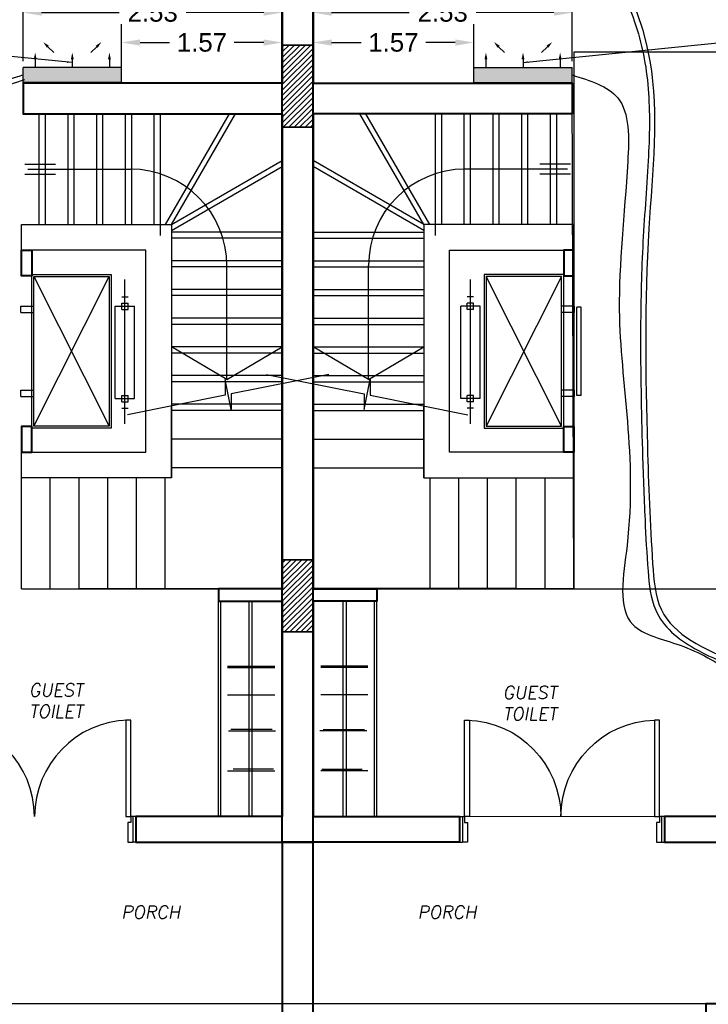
# Model space of a CAD drawing. Header units: metres. Extents: x -710577 to 709766, y -710660 to 709683.
# Tile 37 of 70: x -475.71 to -469, y -475.11 to -465.51. Entities that reach past the tile are written whole.
import ezdxf
from ezdxf.enums import TextEntityAlignment as Align

# ---------------------------------------------------------------- set-up
doc = ezdxf.new("R2010")
doc.units = ezdxf.units.M
doc.header["$LTSCALE"] = 50
doc.header["$MEASUREMENT"] = 0
for name, pattern in [('GR XREF$0$DASHED2', [0.375, 0.25, -0.125]), ('GR XREF$0$ground$0$HIDDEN2', [0.1875, 0.125, -0.0625]), ('GR XREF$0$HIDDEN', [0.375, 0.25, -0.125])]:
    doc.linetypes.add(name, pattern=pattern)
for name, color, linetype in [('DIM-IN', 5, 'Continuous'), ('GR XREF$0$INT- BEAM', 254, 'GR XREF$0$DASHED2'), ('GR XREF$0$INT- CEILING HIDDEN', 254, 'GR XREF$0$HIDDEN'), ('GR XREF$0$INT- COLUMN', 251, 'Continuous'), ('GR XREF$0$INT- COLUMN HATCH', 8, 'Continuous'), ('GR XREF$0$INT- DOORS', 3, 'Continuous'), ('GR XREF$0$INT- ELEVATION 02', 45, 'Continuous'), ('GR XREF$0$INT- FURNITURE', 30, 'Continuous'), ('GR XREF$0$INT- FURNITURE FIXED', 40, 'Continuous'), ('GR XREF$0$INT- FURNITURE FIXED HIDDEN', 254, 'GR XREF$0$HIDDEN'), ('GR XREF$0$INT- STAIRS', 2, 'Continuous'), ('GR XREF$0$INT- STAIRS HIDDEN', 254, 'GR XREF$0$HIDDEN'), ('GR XREF$0$INT- STAIRS Num', 1, 'Continuous'), ('GR-263$0$ground$0$RN', 3, 'Continuous'), ('Samrt Heat', 1, 'Continuous'), ('smart heat', 7, 'Continuous')]:
    doc.layers.add(name, color=color, linetype=linetype)
doc.layers.add('GR XREF$0$INT- WALL', color=7, linetype='Continuous', lineweight=40)
doc.styles.add('AM3', font='times.ttf')
doc.styles.add('GR-263$0$ground$0$AXT', font='simplex.shx')
doc.styles.get("Standard").update_dxf_attribs({"font": 'arial.ttf'})
doc.dimstyles.new('35', dxfattribs={"dimscale": 0, "dimtxt": 0.09, "dimasz": 0.05, "dimexe": 0, "dimexo": 0, "dimgap": 0, "dimtad": 0, "dimzin": 0, "dimdsep": 46, "dimtxsty": 'AM3', "dimcen": 0, "dimadec": 3, "dimazin": 0, "dimtfac": 1, "dimtofl": 0, "dimtmove": 1, "dimatfit": 3, "dimfxl": 0.18, "dimtfill": 1, "dimtolj": 1, "dimtzin": 0, "dimarcsym": 0})
doc.dimstyles.get("Standard").update_dxf_attribs({"dimtxt": 0.18, "dimasz": 0.18, "dimexe": 0.18, "dimexo": 0.0625, "dimgap": 0.09, "dimtad": 0, "dimtih": 1, "dimtoh": 1, "dimzin": 0, "dimdsep": 46, "dimtxsty": 'Standard', "dimcen": 0.09, "dimadec": 0, "dimazin": 0, "dimtfac": 1, "dimtofl": 0, "dimtmove": 0, "dimatfit": 3, "dimfxl": 1, "dimtolj": 1, "dimtzin": 0, "dimarcsym": 0})
pattern_1 = [(45, (275.926745, -720.92412), (-0.0265165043, 0.0265165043), [])]

# ---------------------------------------------------------------- blocks, each defined once
blk = doc.blocks.new('*U1888')
blk.add_lwpolyline([(0, 100), (0, 3), (15, 0), (-15, 0), (0, -3), (0, -100)])
blk = doc.blocks.new('GR XREF$0$main door')
at = {"layer": 'GR XREF$0$INT- DOORS'}
for p, q in [((640.54, 483.47), (640.54, 458.47)), ((640.54, 483.47), (643.54, 483.47)), ((643.54, 483.47), (643.54, 458.47)), ((837.54, 483.47), (837.54, 458.47)), ((840.54, 483.47), (837.54, 483.47)), ((840.54, 483.47), (840.54, 458.47)), ((840.54, 458.47), (837.54, 458.47))]:
    blk.add_line(p, q, dxfattribs=at)
for points in [[(645.54, 483.47), (645.54, 577.47), (650.54, 577.47), (650.54, 483.47)], [(835.54, 483.47), (835.54, 577.47), (830.54, 577.47), (830.54, 483.47)]]:
    blk.add_lwpolyline(points, close=True, dxfattribs=at)
for points in [[(643.54, 483.47), (645.54, 483.47), (645.54, 477.47), (648.54, 477.47), (648.54, 458.47), (640.54, 458.47)], [(837.54, 483.47), (835.54, 483.47), (835.54, 477.47), (832.54, 477.47), (832.54, 458.47), (837.54, 458.47)]]:
    blk.add_lwpolyline(points, dxfattribs=at)
for centre, start, end in [((647.34, 483.19), 0.16841, 88.05534), ((836, 483.19), 91.94466, 179.83159)]:
    blk.add_arc(centre, 94.33, start, end, dxfattribs=at)
blk = doc.blocks.new('GR-263$0$ground$0$RN')
at = {"style": 'GR-263$0$ground$0$AXT', "oblique": 10}
for tag, p in [('R1', (0, 0.75)), ('R2', (0, 0.5)), ('R3', (0, 0.25)), ('R4', (0, 0))]:
    blk.add_attdef(tag, text='', height=0.15, dxfattribs=at).set_placement(p, align=Align.MIDDLE)
blk = doc.blocks.new('A$C4BE8651F')
h = blk.add_hatch(color=240)
h.set_gradient(color1=(250, 5, 38), color2=(238, 110, 242), tint=1, name='INVCURVED')
h.paths.add_polyline_path([(-0.4669, 0.0614), (-0.4669, 0.0121), (-0.4669, -0.0386), (0.1932, -0.0385), (0.1932, 0.0615)])
at = {"color": 1}
for p, q in [((0.1932, 0.0621), (-0.4669, 0.0621)), ((-0.4669, -0.0385), (-0.4669, 0.0615)), ((0.1932, -0.0385), (0.1932, 0.0615)), ((0.1932, -0.0379), (-0.4669, -0.0379))]:
    blk.add_line(p, q, dxfattribs=at)
for points in [[(-0.3318, 0.2325, 0, 0.0191, 0), (-0.3003, 0.2009, 0.0191, 0.0191, 0), (-0.3003, 0.2009, 0.0191, 0.0191, 0)], [(0.0582, 0.2325, 0, 0.0191, 0), (0.0266, 0.2009, 0.0191, 0.0191, 0), (0.0266, 0.2009, 0.0191, 0.0191, 0)], [(-0.3854, 0.1618, 0, 0.0191, 0), (-0.3854, 0.1172, 0.0191, 0.0191, 0), (-0.3854, 0.1172, 0.0191, 0.0191, 0)], [(-0.1368, 0.1618, 0, 0.0191, 0), (-0.1368, 0.1172, 0.0191, 0.0191, 0), (-0.1368, 0.1172, 0.0191, 0.0191, 0)], [(0.1118, 0.1618, 0, 0.0191, 0), (0.1118, 0.1172, 0.0191, 0.0191, 0), (0.1118, 0.1172, 0.0191, 0.0191, 0)]]:
    blk.add_lwpolyline(points, format="xyseb", dxfattribs=at)
for points in [[(-0.3003, 0.2009), (-0.2611, 0.1618)], [(0.0266, 0.2009), (-0.0125, 0.1618)], [(-0.3854, 0.1172), (-0.3854, 0.0618)], [(-0.1368, 0.1172), (-0.1368, 0.0618)], [(0.1118, 0.1172), (0.1118, 0.0618)]]:
    blk.add_lwpolyline(points, dxfattribs=at)
blk = doc.blocks.new('*D1917')
at = {"layer": 'DIM-IN', "color": 0, "lineweight": -2, "transparency": 16777216}
for p, q in [((-474.7146, -466.0545), (-474.7146, -465.5479)), ((-473.1492, -466.0601), (-473.1492, -465.5479)), ((-474.5346, -465.7279), (-474.2472, -465.7279)), ((-473.3292, -465.7279), (-473.6166, -465.7279))]:
    blk.add_line(p, q, dxfattribs=at)
at = {"layer": 'DIM-IN', "color": 0, "transparency": 16777216}
for points in [[(-474.5346, -465.6979), (-474.5346, -465.7579), (-474.7146, -465.7279)], [(-473.3292, -465.6979), (-473.3292, -465.7579), (-473.1492, -465.7279)]]:
    blk.add_solid(points, dxfattribs=at)
at = {"layer": 'DIM-IN', "color": 0, "transparency": 16777216, "insert": (-473.9319, -465.7279), "char_height": 0.18, "attachment_point": 5}
blk.add_mtext('\\A1;1.57', dxfattribs=at)
blk = doc.blocks.new('*D1918')
at = {"layer": 'DIM-IN', "color": 0, "lineweight": -2, "transparency": 16777216}
for p, q in [((-475.6746, -465.909), (-475.6746, -465.256)), ((-473.1492, -466.0601), (-473.1492, -465.256)), ((-475.4946, -465.436), (-474.7372, -465.436)), ((-473.3292, -465.436), (-474.0866, -465.436))]:
    blk.add_line(p, q, dxfattribs=at)
at = {"layer": 'DIM-IN', "color": 0, "transparency": 16777216}
for points in [[(-475.4946, -465.406), (-475.4946, -465.466), (-475.6746, -465.436)], [(-473.3292, -465.406), (-473.3292, -465.466), (-473.1492, -465.436)]]:
    blk.add_solid(points, dxfattribs=at)
at = {"layer": 'DIM-IN', "color": 0, "transparency": 16777216, "insert": (-474.4119, -465.436), "char_height": 0.18, "attachment_point": 5}
blk.add_mtext('\\A1;2.53', dxfattribs=at)
blk = doc.blocks.new('*D1988')
at = {"layer": 'DIM-IN', "color": 0, "lineweight": -2, "transparency": 16777216}
for p, q in [((-472.8492, -466.0601), (-472.8492, -465.5479)), ((-471.2838, -466.0545), (-471.2838, -465.5479)), ((-472.6692, -465.7279), (-472.3818, -465.7279)), ((-471.4638, -465.7279), (-471.7512, -465.7279))]:
    blk.add_line(p, q, dxfattribs=at)
at = {"layer": 'DIM-IN', "color": 0, "transparency": 16777216}
for points in [[(-472.6692, -465.6979), (-472.6692, -465.7579), (-472.8492, -465.7279)], [(-471.4638, -465.6979), (-471.4638, -465.7579), (-471.2838, -465.7279)]]:
    blk.add_solid(points, dxfattribs=at)
at = {"layer": 'DIM-IN', "color": 0, "transparency": 16777216, "insert": (-472.0665, -465.7279), "char_height": 0.18, "attachment_point": 5}
blk.add_mtext('\\A1;1.57', dxfattribs=at)
blk = doc.blocks.new('*D1989')
at = {"layer": 'DIM-IN', "color": 0, "lineweight": -2, "transparency": 16777216}
for p, q in [((-472.8492, -466.0601), (-472.8492, -465.256)), ((-470.3238, -465.909), (-470.3238, -465.256)), ((-472.6692, -465.436), (-471.9118, -465.436)), ((-470.5038, -465.436), (-471.2612, -465.436))]:
    blk.add_line(p, q, dxfattribs=at)
at = {"layer": 'DIM-IN', "color": 0, "transparency": 16777216}
for points in [[(-472.6692, -465.406), (-472.6692, -465.466), (-472.8492, -465.436)], [(-470.5038, -465.406), (-470.5038, -465.466), (-470.3238, -465.436)]]:
    blk.add_solid(points, dxfattribs=at)
at = {"layer": 'DIM-IN', "color": 0, "transparency": 16777216, "insert": (-471.5865, -465.436), "char_height": 0.18, "attachment_point": 5}
blk.add_mtext('\\A1;2.53', dxfattribs=at)

msp = doc.modelspace()

# ---------------------------------------------------------------- hatches: boundary and pattern name
at = {"layer": 'GR XREF$0$INT- COLUMN HATCH'}
h = msp.add_hatch(dxfattribs=at)
h.set_pattern_fill('ANSI31', color=256, scale=0.3, style=0)
h.set_pattern_definition(pattern_1)
h.paths.add_polyline_path([(-472.8492, -465.7524), (-473.1492, -465.7524), (-473.1492, -466.5524), (-472.8492, -466.5524)])
h = msp.add_hatch(dxfattribs=at)
h.set_pattern_fill('ANSI31', color=256, scale=0.3, style=0)
h.set_pattern_definition(pattern_1)
h.paths.add_polyline_path([(-473.1492, -465.7524), (-472.8492, -465.7524), (-472.8492, -466.5524), (-473.1492, -466.5524)])
h = msp.add_hatch(dxfattribs=at)
h.set_pattern_fill('ANSI31', color=256, scale=0.3, style=0)
h.set_pattern_definition(pattern_1)
h.paths.add_polyline_path([(-473.1492, -471.4724), (-472.8492, -471.4724), (-472.8492, -470.7724), (-473.1492, -470.7724)])
h = msp.add_hatch(dxfattribs=at)
h.set_pattern_fill('ANSI31', color=256, scale=0.3, style=0)
h.set_pattern_definition(pattern_1)
h.paths.add_polyline_path([(-472.8492, -471.4724), (-473.1492, -471.4724), (-473.1492, -470.7724), (-472.8492, -470.7724)])

# ---------------------------------------------------------------- linework, layer by layer
for points in [[(-475.6892, -469.7226), (-474.4792, -469.7226), (-474.4792, -467.7526), (-475.6892, -467.7526), (-475.6892, -467.5026), (-474.2292, -467.5026), (-474.2292, -469.9726), (-475.6892, -469.9726)], [(-470.3092, -469.7226), (-471.5192, -469.7226), (-471.5192, -467.7526), (-470.3092, -467.7526), (-470.3092, -467.5026), (-471.7692, -467.5026), (-471.7692, -469.9726), (-470.3092, -469.9726)]]:
    msp.add_lwpolyline(points, close=True)
at = {"color": 1}
for points in [[(-473.2195, -460.7528), (-473.4599, -461.4283), (-476.4308, -465.9085), (-476.4203, -467.5406), (-476.4063, -469.6648), (-476.4569, -470.8094), (-476.5421, -471.261), (-477.2602, -471.7668)], [(-472.7789, -460.7528), (-472.5384, -461.4283), (-469.5675, -465.9085), (-469.578, -467.5406), (-469.592, -469.6648), (-469.5414, -470.8094), (-469.4562, -471.261), (-468.7381, -471.7668)], [(-475.6746, -466.0442), (-476.1167, -466.2679), (-476.2144, -466.8891), (-476.132, -468.3357), (-476.2075, -470.6333), (-476.2635, -471.4036), (-476.7254, -471.6048), (-477.2376, -471.8701)], [(-470.3238, -466.0442), (-469.8816, -466.2679), (-469.7839, -466.8891), (-469.8663, -468.3357), (-469.7908, -470.6333), (-469.7349, -471.4036), (-469.2729, -471.6048), (-468.7608, -471.8701)]]:
    msp.add_spline(points, degree=3, dxfattribs=at)
at = {"color": 5}
for points, knots in [([(-473.1718, -460.768), (-473.2222, -460.9261), (-473.2729, -461.085), (-473.4256, -461.4947), (-473.5462, -461.7392), (-473.8327, -462.2062), (-473.9967, -462.4304), (-474.5209, -463.086), (-474.9135, -463.5008), (-475.5031, -464.194), (-475.7205, -464.4692), (-476.0602, -465.0021), (-476.1912, -465.2575), (-476.3521, -465.7343), (-476.3958, -465.9511), (-476.4317, -466.4053), (-476.4267, -466.6413), (-476.3987, -467.1595), (-476.3739, -467.4432), (-476.3466, -468.0044), (-476.3405, -468.2825), (-476.3381, -468.9424), (-476.3463, -469.3222), (-476.3639, -469.9259), (-476.3716, -470.1522), (-476.3905, -470.5467), (-476.3989, -470.7118), (-476.4218, -471.0124), (-476.4371, -471.1447), (-476.5588, -471.4271), (-476.7014, -471.5434), (-476.983, -471.7023), (-477.1125, -471.7577), (-477.2405, -471.8127)], [0, 0, 0, 0, 0.496939, 0.496939, 1.299687, 1.299687, 2.102435, 2.102435, 3.707932, 3.707932, 4.749981, 4.749981, 5.658724, 5.658724, 6.369942, 6.369942, 7.081159, 7.081159, 7.907294, 7.907294, 8.733429, 8.733429, 9.882318, 9.882318, 10.574327, 10.574327, 11.061606, 11.061606, 11.43174, 11.43174, 11.957656, 11.957656, 12.332743, 12.332743, 12.332743, 12.332743]), ([(-472.8265, -460.768), (-472.7761, -460.9261), (-472.7255, -461.085), (-472.5728, -461.4947), (-472.4522, -461.7392), (-472.1656, -462.2062), (-472.0017, -462.4304), (-471.4775, -463.086), (-471.0849, -463.5008), (-470.4952, -464.194), (-470.2779, -464.4692), (-469.9382, -465.0021), (-469.8072, -465.2575), (-469.6463, -465.7343), (-469.6025, -465.9511), (-469.5667, -466.4053), (-469.5717, -466.6413), (-469.5997, -467.1595), (-469.6245, -467.4432), (-469.6518, -468.0044), (-469.6578, -468.2825), (-469.6603, -468.9424), (-469.6521, -469.3222), (-469.6345, -469.9259), (-469.6267, -470.1522), (-469.6078, -470.5467), (-469.5994, -470.7118), (-469.5765, -471.0124), (-469.5612, -471.1447), (-469.4396, -471.4271), (-469.2969, -471.5434), (-469.0153, -471.7023), (-468.8858, -471.7577), (-468.7578, -471.8127)], [0, 0, 0, 0, 0.496939, 0.496939, 1.299687, 1.299687, 2.102435, 2.102435, 3.707932, 3.707932, 4.749981, 4.749981, 5.658724, 5.658724, 6.369942, 6.369942, 7.081159, 7.081159, 7.907294, 7.907294, 8.733429, 8.733429, 9.882318, 9.882318, 10.574327, 10.574327, 11.061606, 11.061606, 11.43174, 11.43174, 11.957656, 11.957656, 12.332743, 12.332743, 12.332743, 12.332743]), ([(-475.6597, -466.092), (-475.7523, -466.1209), (-475.8431, -466.1494), (-475.9903, -466.219), (-476.0473, -466.2583), (-476.1233, -466.3593), (-476.1465, -466.425), (-476.1829, -466.6465), (-476.1688, -466.8266), (-476.1469, -467.1618), (-476.1339, -467.3228), (-476.0973, -467.7924), (-476.0765, -468.0881), (-476.0954, -468.9636), (-476.2034, -469.5277), (-476.1849, -470.3231), (-476.1757, -470.4703), (-476.1392, -470.7914), (-476.1085, -470.9699), (-476.1204, -471.2169), (-476.1366, -471.2999), (-476.2095, -471.4276), (-476.2602, -471.474), (-476.3775, -471.5417), (-476.444, -471.566), (-476.5949, -471.6155), (-476.6788, -471.6394), (-476.8311, -471.6991), (-476.9024, -471.7337), (-477.0533, -471.8155), (-477.132, -471.8638), (-477.2114, -471.9127)], [0, 0, 0, 0, 0.264029, 0.264029, 0.510791, 0.510791, 0.757552, 0.757552, 1.223599, 1.223599, 1.689645, 1.689645, 2.621737, 2.621737, 4.464273, 4.464273, 4.868123, 4.868123, 5.31328, 5.31328, 5.560097, 5.560097, 5.757567, 5.757567, 5.955036, 5.955036, 6.19674, 6.19674, 6.438443, 6.438443, 6.72515, 6.72515, 6.72515, 6.72515])]:
    msp.add_open_spline(points, degree=3, knots=knots, dxfattribs=at)
at = {"layer": 'DIM-IN', "color": 1}
msp.add_lwpolyline([(-464.458, -455.2921), (-464.458, -455.6221), (-464.1742, -455.6221), (-464.1742, -475.2023), (-468.3242, -475.1023), (-468.3242, -473.2783), (-472.8492, -473.2738), (-472.8492, -471.0538), (-470.3092, -471.0538), (-470.3242, -466.1226), (-472.8492, -466.1226), (-472.8492, -455.4721), (-472.5992, -455.4721), (-472.5992, -455.2921), (-468.7942, -455.2921), (-468.7942, -455.6253), (-468.0913, -455.6253), (-468.0742, -455.2921), (-464.458, -455.2921)], dxfattribs=at)
msp.add_lwpolyline([(-470.3092, -471.0538), (-464.1741, -471.0538), (-464.1741, -465.8224), (-470.3092, -465.8224)], close=True, dxfattribs=at)
at = {"layer": 'GR XREF$0$INT- BEAM'}
msp.add_line((-469.0242, -475.1023), (-476.9742, -475.1023), dxfattribs=at)
at = {"layer": 'GR XREF$0$INT- COLUMN'}
for points in [[(-472.8492, -465.7524), (-473.1492, -465.7524), (-473.1492, -466.5524), (-472.8492, -466.5524)], [(-473.1492, -465.7524), (-472.8492, -465.7524), (-472.8492, -466.5524), (-473.1492, -466.5524)], [(-473.1492, -471.4724), (-472.8492, -471.4724), (-472.8492, -470.7724), (-473.1492, -470.7724)], [(-472.8492, -471.4724), (-473.1492, -471.4724), (-473.1492, -470.7724), (-472.8492, -470.7724)]]:
    msp.add_lwpolyline(points, close=True, dxfattribs=at)
at = {"layer": 'GR XREF$0$INT- FURNITURE'}
for p, q in [((-475.5704, -468.0083), (-474.8354, -469.4683)), ((-475.5704, -469.4683), (-474.8354, -468.0083)), ((-470.4279, -468.0083), (-471.1629, -469.4683)), ((-470.4279, -469.4683), (-471.1629, -468.0083)), ((-474.6822, -469.4467), (-474.6822, -468.0396)), ((-471.3162, -469.4467), (-471.3162, -468.0396)), ((-474.7134, -468.2061), (-474.651, -468.2061)), ((-471.2849, -468.2061), (-471.3474, -468.2061)), ((-475.6965, -468.2971), (-475.5704, -468.2971)), ((-475.6965, -468.3601), (-475.6965, -468.2971)), ((-474.7759, -468.2998), (-474.5885, -468.2998)), ((-474.7759, -469.1994), (-474.7759, -468.2998)), ((-474.7134, -468.331), (-474.7134, -468.2686)), ((-474.7134, -468.2686), (-474.651, -468.2686)), ((-474.651, -468.331), (-474.651, -468.2686)), ((-474.5885, -469.1994), (-474.5885, -468.2998)), ((-471.2225, -468.2998), (-471.4099, -468.2998)), ((-471.4099, -469.1994), (-471.4099, -468.2998)), ((-471.3474, -468.331), (-471.3474, -468.2686)), ((-471.2849, -468.2686), (-471.3474, -468.2686)), ((-471.2849, -468.331), (-471.2849, -468.2686)), ((-471.2225, -469.1994), (-471.2225, -468.2998)), ((-470.3019, -468.2971), (-470.4279, -468.2971)), ((-470.3019, -468.3601), (-470.3019, -468.2971)), ((-470.2388, -468.3076), (-470.2808, -468.3076)), ((-470.2808, -469.1689), (-470.2808, -468.3076)), ((-470.2388, -469.1689), (-470.2388, -468.3076)), ((-475.6965, -468.3601), (-475.5704, -468.3601)), ((-474.7134, -468.331), (-474.651, -468.331)), ((-471.2849, -468.331), (-471.3474, -468.331)), ((-470.3019, -468.3601), (-470.4279, -468.3601)), ((-475.6965, -469.1794), (-475.6965, -469.1164)), ((-475.6965, -469.1164), (-475.5704, -469.1164)), ((-475.6965, -469.1794), (-475.5704, -469.1794)), ((-474.7134, -469.1681), (-474.651, -469.1681)), ((-474.7134, -469.2306), (-474.7134, -469.1681)), ((-474.651, -469.2306), (-474.651, -469.1681)), ((-471.2849, -469.1681), (-471.3474, -469.1681)), ((-471.3474, -469.2306), (-471.3474, -469.1681)), ((-471.2849, -469.2306), (-471.2849, -469.1681)), ((-470.3019, -469.1164), (-470.4279, -469.1164)), ((-470.3019, -469.1794), (-470.4279, -469.1794)), ((-470.3019, -469.1794), (-470.3019, -469.1164)), ((-470.2388, -469.1689), (-470.2808, -469.1689)), ((-474.7759, -469.1994), (-474.5885, -469.1994)), ((-474.7134, -469.2306), (-474.651, -469.2306)), ((-471.2225, -469.1994), (-471.4099, -469.1994)), ((-471.2849, -469.2306), (-471.3474, -469.2306)), ((-474.7134, -469.2931), (-474.651, -469.2931)), ((-471.2849, -469.2931), (-471.3474, -469.2931))]:
    msp.add_line(p, q, dxfattribs=at)
for points in [[(-474.8154, -467.9883), (-474.8154, -469.4883), (-475.5904, -469.4883), (-475.5904, -467.9883)], [(-474.8354, -468.0083), (-474.8354, -469.4683), (-475.5704, -469.4683), (-475.5704, -468.0083)], [(-471.1829, -467.9883), (-471.1829, -469.4883), (-470.4079, -469.4883), (-470.4079, -467.9883)], [(-471.1629, -468.0083), (-471.1629, -469.4683), (-470.4279, -469.4683), (-470.4279, -468.0083)]]:
    msp.add_lwpolyline(points, close=True, dxfattribs=at)
at = {"layer": 'GR XREF$0$INT- FURNITURE FIXED'}
for p, q in [((-473.7692, -473.2738), (-473.7692, -471.1726)), ((-473.7492, -473.2738), (-473.7492, -471.1738)), ((-473.4733, -473.2738), (-473.4733, -471.1726)), ((-473.4433, -473.2738), (-473.4433, -471.1726)), ((-472.555, -473.2738), (-472.555, -471.1726)), ((-472.525, -473.2738), (-472.525, -471.1726)), ((-472.2492, -473.2738), (-472.2492, -471.1738)), ((-472.2292, -473.2738), (-472.2292, -471.1726)), ((-473.6822, -471.8082), (-473.2233, -471.8082)), ((-473.6822, -471.8231), (-473.2233, -471.8231)), ((-472.3161, -471.8082), (-472.7751, -471.8082)), ((-472.3161, -471.8231), (-472.7751, -471.8231)), ((-473.6822, -472.088), (-473.2233, -472.088)), ((-472.3161, -472.088), (-472.7751, -472.088)), ((-473.6743, -472.4391), (-473.2153, -472.4391)), ((-473.2474, -472.4256), (-473.6512, -472.4256)), ((-472.324, -472.4391), (-472.783, -472.4391)), ((-472.7509, -472.4256), (-472.3471, -472.4256)), ((-473.2336, -472.8118), (-473.627, -472.8118)), ((-472.7648, -472.8118), (-472.3713, -472.8118)), ((-473.6822, -472.8303), (-473.2233, -472.8303)), ((-472.3161, -472.8303), (-472.7751, -472.8303))]:
    msp.add_line(p, q, dxfattribs=at)
at = {"layer": 'GR XREF$0$INT- FURNITURE FIXED HIDDEN'}
for p, q in [((-475.5704, -468.0083), (-474.8354, -469.4683)), ((-475.5704, -469.4683), (-474.8354, -468.0083)), ((-470.4279, -468.0083), (-471.1629, -469.4683)), ((-470.4279, -469.4683), (-471.1629, -468.0083)), ((-474.6822, -469.4467), (-474.6822, -468.0396)), ((-471.3162, -469.4467), (-471.3162, -468.0396)), ((-474.7134, -468.2061), (-474.651, -468.2061)), ((-471.2849, -468.2061), (-471.3474, -468.2061)), ((-475.6965, -468.2971), (-475.5704, -468.2971)), ((-475.6965, -468.3601), (-475.6965, -468.2971)), ((-474.7759, -468.2998), (-474.5885, -468.2998)), ((-474.7759, -469.1994), (-474.7759, -468.2998)), ((-474.7134, -468.331), (-474.7134, -468.2686)), ((-474.7134, -468.2686), (-474.651, -468.2686)), ((-474.651, -468.331), (-474.651, -468.2686)), ((-474.5885, -469.1994), (-474.5885, -468.2998)), ((-471.2225, -468.2998), (-471.4099, -468.2998)), ((-471.4099, -469.1994), (-471.4099, -468.2998)), ((-471.3474, -468.331), (-471.3474, -468.2686)), ((-471.2849, -468.2686), (-471.3474, -468.2686)), ((-471.2849, -468.331), (-471.2849, -468.2686)), ((-471.2225, -469.1994), (-471.2225, -468.2998)), ((-470.3019, -468.2971), (-470.4279, -468.2971)), ((-470.3019, -468.3601), (-470.3019, -468.2971)), ((-470.2388, -468.3076), (-470.2808, -468.3076)), ((-470.2808, -469.1689), (-470.2808, -468.3076)), ((-470.2388, -469.1689), (-470.2388, -468.3076)), ((-475.6965, -468.3601), (-475.5704, -468.3601)), ((-474.7134, -468.331), (-474.651, -468.331)), ((-471.2849, -468.331), (-471.3474, -468.331)), ((-470.3019, -468.3601), (-470.4279, -468.3601)), ((-475.6965, -469.1794), (-475.6965, -469.1164)), ((-475.6965, -469.1164), (-475.5704, -469.1164)), ((-475.6965, -469.1794), (-475.5704, -469.1794)), ((-474.7134, -469.1681), (-474.651, -469.1681)), ((-474.7134, -469.2306), (-474.7134, -469.1681)), ((-474.651, -469.2306), (-474.651, -469.1681)), ((-471.2849, -469.1681), (-471.3474, -469.1681)), ((-471.3474, -469.2306), (-471.3474, -469.1681)), ((-471.2849, -469.2306), (-471.2849, -469.1681)), ((-470.3019, -469.1164), (-470.4279, -469.1164)), ((-470.3019, -469.1794), (-470.4279, -469.1794)), ((-470.3019, -469.1794), (-470.3019, -469.1164)), ((-470.2388, -469.1689), (-470.2808, -469.1689)), ((-474.7759, -469.1994), (-474.5885, -469.1994)), ((-474.7134, -469.2306), (-474.651, -469.2306)), ((-471.2225, -469.1994), (-471.4099, -469.1994)), ((-471.2849, -469.2306), (-471.3474, -469.2306)), ((-474.7134, -469.2931), (-474.651, -469.2931)), ((-471.2849, -469.2931), (-471.3474, -469.2931))]:
    msp.add_line(p, q, dxfattribs=at)
for points in [[(-474.8154, -467.9883), (-474.8154, -469.4883), (-475.5904, -469.4883), (-475.5904, -467.9883)], [(-474.8354, -468.0083), (-474.8354, -469.4683), (-475.5704, -469.4683), (-475.5704, -468.0083)], [(-471.1829, -467.9883), (-471.1829, -469.4883), (-470.4079, -469.4883), (-470.4079, -467.9883)], [(-471.1629, -468.0083), (-471.1629, -469.4683), (-470.4279, -469.4683), (-470.4279, -468.0083)]]:
    msp.add_lwpolyline(points, close=True, dxfattribs=at)
at = {"layer": 'GR XREF$0$INT- STAIRS', "color": 2}
for p, q in [((-475.5192, -466.4226), (-475.5192, -467.5026)), ((-475.2392, -466.4226), (-475.2392, -467.5026)), ((-474.9592, -466.4226), (-474.9592, -467.5026)), ((-474.6792, -466.4226), (-474.6792, -467.5026)), ((-474.3992, -466.4226), (-474.3992, -467.5026)), ((-474.2869, -467.5026), (-473.6634, -466.4226)), ((-471.7114, -467.5026), (-472.335, -466.4226)), ((-471.5992, -466.4226), (-471.5992, -467.5026)), ((-471.3192, -466.4226), (-471.3192, -467.5026)), ((-471.0392, -466.4226), (-471.0392, -467.5026)), ((-470.7592, -466.4226), (-470.7592, -467.5026)), ((-470.4792, -466.4226), (-470.4792, -467.5026)), ((-474.2292, -467.5026), (-473.1492, -466.879)), ((-471.7692, -467.5026), (-472.8492, -466.879)), ((-473.1492, -467.5758), (-474.2292, -467.5758)), ((-472.8492, -467.5758), (-471.7692, -467.5758)), ((-473.1492, -467.8558), (-474.2292, -467.8558)), ((-472.8492, -467.8558), (-471.7692, -467.8558)), ((-473.1492, -468.1358), (-474.2292, -468.1358)), ((-472.8492, -468.1358), (-471.7692, -468.1358)), ((-473.1492, -468.4158), (-474.2292, -468.4158)), ((-472.8492, -468.4158), (-471.7692, -468.4158)), ((-473.1492, -468.6958), (-474.2292, -468.6958)), ((-472.8492, -468.6958), (-471.7692, -468.6958)), ((-473.1492, -468.9758), (-474.2292, -468.9758)), ((-472.8492, -468.9758), (-471.7692, -468.9758)), ((-473.1492, -469.2555), (-474.2292, -469.2555)), ((-472.8492, -469.2555), (-471.7692, -469.2555))]:
    msp.add_line(p, q, dxfattribs=at)
at = {"layer": 'GR XREF$0$INT- STAIRS HIDDEN', "linetype": 'GR XREF$0$ground$0$HIDDEN2'}
for p, q in [((-475.4592, -466.4226), (-475.4592, -467.5026)), ((-475.1792, -466.4226), (-475.1792, -467.5026)), ((-474.8992, -466.4226), (-474.8992, -467.5026)), ((-474.6192, -466.4226), (-474.6192, -467.5026)), ((-474.3392, -466.4226), (-474.3392, -467.6093)), ((-474.2292, -467.5026), (-473.6058, -466.4228)), ((-471.7692, -467.5026), (-472.3926, -466.4228)), ((-471.6592, -466.4226), (-471.6592, -467.6093)), ((-471.3792, -466.4226), (-471.3792, -467.5026)), ((-471.0992, -466.4226), (-471.0992, -467.5026)), ((-470.8192, -466.4226), (-470.8192, -467.5026)), ((-470.5392, -466.4226), (-470.5392, -467.5026)), ((-474.2292, -467.5603), (-473.1492, -466.9368)), ((-471.7692, -467.5603), (-472.8492, -466.9368)), ((-473.1492, -467.6358), (-474.2292, -467.6358)), ((-472.8492, -467.6358), (-471.7692, -467.6358)), ((-473.1492, -467.9158), (-474.2292, -467.9158)), ((-472.8492, -467.9158), (-471.7692, -467.9158)), ((-473.1492, -468.1958), (-474.2292, -468.1958)), ((-472.8492, -468.1958), (-471.7692, -468.1958)), ((-473.1492, -468.4758), (-474.2292, -468.4758)), ((-472.8492, -468.4758), (-471.7692, -468.4758)), ((-473.1492, -468.7558), (-474.2292, -468.7558)), ((-472.8492, -468.7558), (-471.7692, -468.7558)), ((-473.1492, -469.0358), (-474.2292, -469.0358)), ((-472.8492, -469.0358), (-471.7692, -469.0358)), ((-474.2292, -469.9726), (-474.2292, -469.2799)), ((-473.1492, -469.3158), (-474.2292, -469.3158)), ((-472.8492, -469.3158), (-471.7692, -469.3158)), ((-471.7692, -469.9726), (-471.7692, -469.2799)), ((-473.1492, -469.5958), (-474.2292, -469.5958)), ((-472.8492, -469.5958), (-471.7692, -469.5958)), ((-473.1492, -469.8758), (-474.2292, -469.8758)), ((-472.8492, -469.8758), (-471.7692, -469.8758)), ((-475.6892, -471.0538), (-475.6892, -469.9726)), ((-475.4092, -471.0526), (-475.4092, -469.9726)), ((-475.1292, -471.0526), (-475.1292, -469.9726)), ((-474.8492, -471.0526), (-474.8492, -469.9726)), ((-474.5692, -471.0526), (-474.5692, -469.9726)), ((-474.2892, -471.0526), (-474.2892, -469.9726)), ((-471.7092, -471.0526), (-471.7092, -469.9726)), ((-471.4292, -471.0526), (-471.4292, -469.9726)), ((-471.1492, -471.0526), (-471.1492, -469.9726)), ((-470.8692, -471.0526), (-470.8692, -469.9726)), ((-470.5892, -471.0526), (-470.5892, -469.9726)), ((-470.3092, -471.0538), (-470.3092, -469.9726)), ((-475.6892, -471.0538), (-473.1492, -471.0538)), ((-475.1292, -471.0526), (-473.1492, -471.0526)), ((-470.8692, -471.0526), (-472.8492, -471.0526)), ((-470.3092, -471.0538), (-472.8492, -471.0538))]:
    msp.add_line(p, q, dxfattribs=at)
at = {"layer": 'GR XREF$0$INT- STAIRS Num'}
for p, q in [((-475.657, -466.9126), (-475.357, -466.9126)), ((-475.6265, -466.9626), (-474.6292, -466.9626)), ((-470.3718, -466.9626), (-471.3692, -466.9626)), ((-470.3413, -466.9126), (-470.6413, -466.9126)), ((-475.657, -467.0126), (-475.357, -467.0126)), ((-470.3413, -467.0126), (-470.6413, -467.0126)), ((-473.6892, -469.0149), (-473.6892, -467.9026)), ((-472.3092, -469.0149), (-472.3092, -467.9026)), ((-473.6892, -469.0149), (-474.2292, -468.6958)), ((-473.6892, -469.0149), (-473.1492, -468.6958)), ((-472.3092, -469.0149), (-472.8492, -468.6958)), ((-472.3092, -469.0149), (-471.7692, -468.6958))]:
    msp.add_line(p, q, dxfattribs=at)
for centre, start, end in [((-474.6292, -467.9026), 0, 90), ((-471.3692, -467.9026), 90, 180)]:
    msp.add_arc(centre, 0.94, start, end, dxfattribs=at)
at = {"layer": 'GR XREF$0$INT- WALL'}
for points in [[(-473.1492, -471.0538), (-473.7692, -471.0538), (-473.7692, -471.1738), (-473.1492, -471.1738), (-473.1492, -473.2738), (-474.5742, -473.2738), (-474.5742, -473.5238), (-472.8492, -473.5238), (-472.8492, -455.2221), (-473.3992, -455.2221), (-473.3992, -455.4721), (-473.1492, -455.4721), (-473.1492, -466.1226), (-475.6742, -466.1226), (-475.6742, -466.4226), (-473.1492, -466.4226), (-473.1492, -471.0526)], [(-472.8492, -471.0538), (-472.2292, -471.0538), (-472.2292, -471.1738), (-472.8492, -471.1738), (-472.8492, -473.2738), (-471.4242, -473.2738), (-471.4242, -473.5238), (-473.1492, -473.5238), (-473.1492, -455.2221), (-472.5992, -455.2221), (-472.5992, -455.4721), (-472.8492, -455.4721), (-472.8492, -466.1226), (-470.3242, -466.1226), (-470.3242, -466.4226), (-472.8492, -466.4226), (-472.8492, -471.0526)], [(-473.1492, -473.5238), (-473.1492, -476.1727), (-472.8492, -476.1721), (-472.8492, -473.5238)]]:
    msp.add_lwpolyline(points, dxfattribs=at)
for points in [[(-475.6892, -467.7526), (-475.5904, -467.7526), (-475.5904, -468.0026), (-475.6892, -468.0026)], [(-470.3092, -467.7526), (-470.4079, -467.7526), (-470.4079, -468.0026), (-470.3092, -468.0026)], [(-475.6892, -469.7226), (-475.5904, -469.7226), (-475.5904, -469.4726), (-475.6892, -469.4726)], [(-470.3092, -469.7226), (-470.4079, -469.7226), (-470.4079, -469.4726), (-470.3092, -469.4726)], [(-465.424, -471.8173), (-465.4241, -471.5823), (-468.6242, -471.5823), (-468.6242, -473.2738), (-469.4242, -473.2738), (-469.4242, -473.5238), (-468.6242, -473.5238), (-468.6242, -475.1023), (-469.0242, -475.1023), (-469.0242, -475.4523), (-468.624, -475.4523), (-468.624, -476.3727), (-468.139, -476.3727), (-468.139, -475.9727), (-468.3242, -475.9727), (-468.3242, -471.7023), (-465.544, -471.7023), (-465.5439, -471.8173)]]:
    msp.add_lwpolyline(points, close=True, dxfattribs=at)

# ---------------------------------------------------------------- block references
at = {"layer": 'GR XREF$0$INT- CEILING HIDDEN', "yscale": 0.01000000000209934, "zscale": 0.01000000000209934}
for p, xscale in [((-482.9796, -478.1084), 0.01000000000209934), ((-463.0188, -478.1084), -0.01000000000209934)]:
    msp.add_blockref('GR XREF$0$main door', p, dxfattribs=dict(at, xscale=xscale))
at = {"layer": 'GR XREF$0$INT- ELEVATION 02', "yscale": 0.01000000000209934, "zscale": 0.01000000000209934}
for p, xscale, rotation in [((-473.6769, -469.1604), 0.01000000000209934, 281.312991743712), ((-472.3214, -469.1604), -0.01000000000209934, 78.68700825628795)]:
    msp.add_blockref('*U1888', p, dxfattribs=dict(at, xscale=xscale, rotation=rotation))
at = {"layer": 'GR-263$0$ground$0$RN'}
ref = msp.add_blockref('GR-263$0$ground$0$RN', (-475.3538, -472.6663), dxfattribs=dict(at, xscale=-0.8333333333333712, yscale=0.8333333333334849, zscale=0.8333333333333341))
ref.add_attrib('R1', 'GUEST', dxfattribs={"layer": '0', "height": 0.125, "style": 'GR-263$0$ground$0$AXT', "oblique": 10}).set_placement((-475.3538, -472.0413), align=Align.MIDDLE)
ref.add_attrib('R2', 'TOILET', dxfattribs={"layer": '0', "height": 0.125, "style": 'GR-263$0$ground$0$AXT', "oblique": 10}).set_placement((-475.3538, -472.2496), align=Align.MIDDLE)
at = {"layer": 'GR-263$0$ground$0$RN', "xscale": 0.8333333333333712, "yscale": 0.8333333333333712, "zscale": 0.8333333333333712}
for p, values in [((-470.7379, -472.6904), {'R1': 'GUEST', 'R2': 'TOILET'}), ((-471.5447, -474.6239), {'R2': 'PORCH'})]:
    msp.add_blockref('GR-263$0$ground$0$RN', p, dxfattribs=at).add_auto_attribs(values)
at = {"layer": 'GR-263$0$ground$0$RN'}
ref = msp.add_blockref('GR-263$0$ground$0$RN', (-474.4309, -474.6239), dxfattribs=dict(at, xscale=-0.8333333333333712, yscale=0.8333333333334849, zscale=0.8333333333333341))
ref.add_attrib('R2', 'PORCH', dxfattribs={"layer": '0', "height": 0.125, "style": 'GR-263$0$ground$0$AXT', "oblique": 10}).set_placement((-474.4309, -474.2072), align=Align.MIDDLE)
at = {"layer": 'smart heat', "yscale": 1.45423884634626, "zscale": 1.45423884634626}
for p, xscale in [((-474.9956, -466.061), 1.45423884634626), ((-471.0028, -466.061), -1.45423884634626)]:
    msp.add_blockref('A$C4BE8651F', p, dxfattribs=dict(at, xscale=xscale))

# ---------------------------------------------------------------- dimensions: what is measured, and where the dimension line sits
at = {"layer": 'DIM-IN', "color": 0}
for base, p2, picture, middle in [((-475.6746, -465.436), (-475.6746, -465.9715), '*D1918', (-474.4119, -465.436)), ((-474.7146, -465.7279), (-474.7146, -466.117), '*D1917', (-473.9319, -465.7279))]:
    dim = msp.add_linear_dim(base=base, p1=(-473.1492, -466.1226), p2=p2, dimstyle='Standard', dxfattribs=at)
    dim.commit()
    dim.dimension.update_dxf_attribs({"geometry": picture, "text_midpoint": middle})
for base, p2, picture, middle in [((-470.3238, -465.436), (-470.3238, -465.9715), '*D1989', (-471.5865, -465.436)), ((-471.2838, -465.7279), (-471.2838, -466.117), '*D1988', (-472.0665, -465.7279))]:
    dim = msp.add_linear_dim(base=base, p1=(-472.8492, -466.1226), p2=p2, angle=180, dimstyle='Standard', dxfattribs=at)
    dim.commit()
    dim.dimension.update_dxf_attribs({"geometry": picture, "text_midpoint": middle})

# ---------------------------------------------------------------- leaders
at = {"layer": 'Samrt Heat', "color": 0}
for points in [[(-475.1946, -465.923), (-485.9329, -464.8676)], [(-470.8037, -465.923), (-460.3558, -464.8676)]]:
    msp.add_leader(points, dimstyle='35', override={"dimscale": 1}, dxfattribs=at)

doc.saveas('drawing.dxf')
